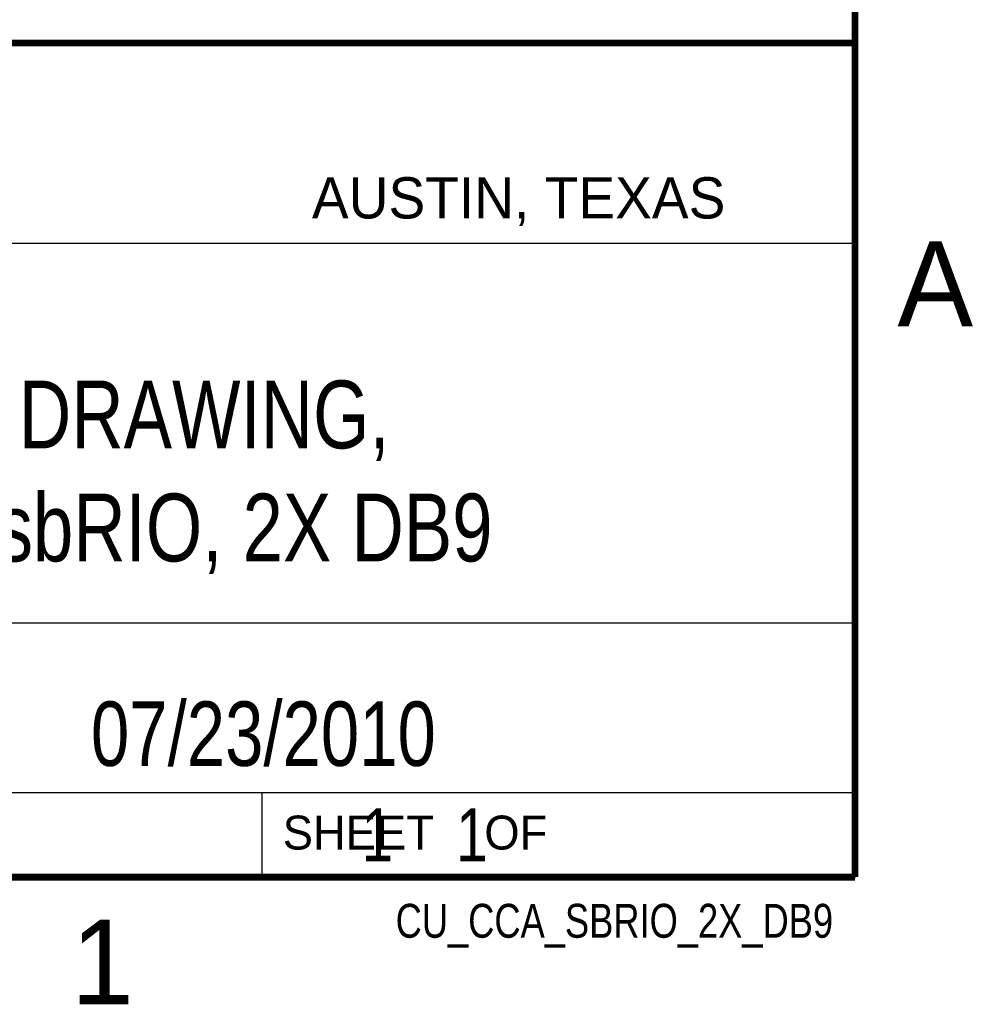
# Model space of a CAD drawing. Header units: inches. Extents: x 0 to 22, y 0 to 17.
# Tile 8 of 9: x 19 to 21.8, y 0.1 to 3. Entities that reach past the tile are written whole.
import ezdxf
from ezdxf.enums import TextEntityAlignment as Align

# ---------------------------------------------------------------- set-up
doc = ezdxf.new("R2010")
doc.units = ezdxf.units.IN
doc.header["$LTSCALE"] = 1.21
doc.header["$MEASUREMENT"] = 0
doc.layers.get('0').update_dxf_attribs({"linetype": 'CONTINUOUS'})
doc.styles.get("Standard").update_dxf_attribs({"font": 'txt', "width": 0.8})

msp = doc.modelspace()

# ---------------------------------------------------------------- linework, layer by layer
at = {"color": 2, "linetype": 'CONTINUOUS'}
for p, q in [((16.3737, 2.9596), (21.5037, 2.9596)), ((16.375, 2.96), (21.5, 2.96)), ((21.5037, 2.9596), (21.5037, 1.2496)), ((16.7288, 2.37), (21.5, 2.37)), ((16.3737, 1.2496), (21.5037, 1.2496)), ((18.01, 1.25), (21.5, 1.25)), ((21.5, 1.25), (21.5, 0.75)), ((16.375, 0.75), (21.5, 0.75)), ((18.01, 0.75), (21.5, 0.75)), ((19.75, 0.75), (21.5, 0.75)), ((19.75, 0.75), (19.75, 0.5)), ((21.5, 0.75), (21.5, 0.5)), ((19.75, 0.5), (21.5, 0.5)), ((20.4977, 0.4994), (21.4977, 0.4994)), ((20.4977, 0.4994), (20.4977, 0.4989)), ((20.4977, 0.4989), (21.4977, 0.4989)), ((21.4977, 0.4994), (21.4977, 0.4989))]:
    msp.add_line(p, q, dxfattribs=at)
at = {"color": 7, "linetype": 'CONTINUOUS', "const_width": 0.02}
for points in [[(21.5, 0.5), (21.5, 16.5)], [(13.6, 2.9595), (21.5, 2.96)], [(0.5, 0.5), (21.5, 0.5)]]:
    msp.add_lwpolyline(points, dxfattribs=at)

# ---------------------------------------------------------------- texts
at = {"color": 2, "linetype": 'CONTINUOUS'}
for s, height, p in [('AUSTIN, TEXAS', 0.121576, (19.898, 2.4426)), ('A', 0.25, (21.625, 2.125)), ('SHEET    OF', 0.1, (19.8121, 0.5815)), ('1', 0.25, (19.1875, 0.125))]:
    msp.add_text(s, height=height, dxfattribs=at).set_placement(p)
at = {"color": 2, "linetype": 'CONTINUOUS', "width": 0.8}
msp.add_text('CU_CCA_SBRIO_2X_DB9', height=0.1, dxfattribs=at).set_placement((21.4352, 0.3213), align=Align.RIGHT)
at = {"color": 7, "linetype": 'CONTINUOUS'}
for s, insert, char_height, width, attachment_point in [('CUSTOMER DRAWING,\\PBOARD ONLY, sbRIO, 2X DB9', (18.9387, 1.9646), 0.2, 4, 2), ('07/23/2010 ', (19.755, 1.0181), 0.19, 1.672, 2), ('     1    1', (19.8125, 0.7031), 0.15625, 1.375, 1)]:
    msp.add_mtext(s, dxfattribs=dict(at, insert=insert, char_height=char_height, width=width, attachment_point=attachment_point))

doc.saveas('drawing.dxf')
